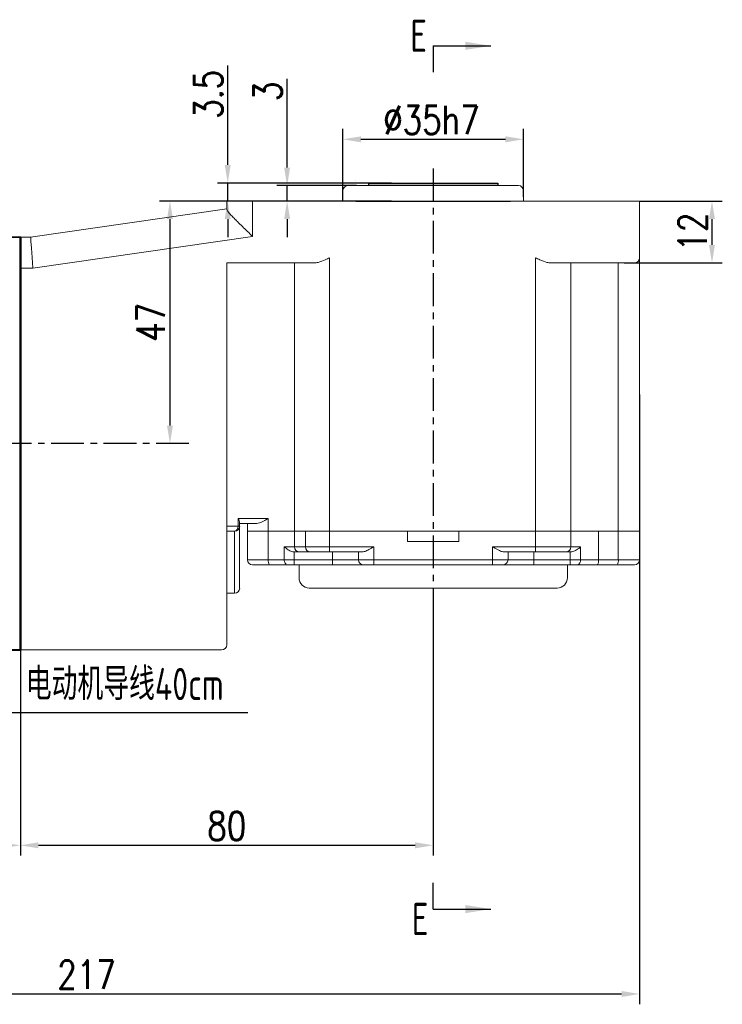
# Model space of a CAD drawing. Header units: inches. Extents: x -753 to 5070, y -3075 to 1581.
# Tile 46 of 178: x 1971 to 2107, y 326 to 517. Entities that reach past the tile are written whole.
import ezdxf

# ---------------------------------------------------------------- set-up
doc = ezdxf.new("R2010")
doc.units = ezdxf.units.IN
doc.header["$LTSCALE"] = 10
doc.header["$MEASUREMENT"] = 0
doc.linetypes.add('CENTER', pattern=[10.16, 6.35, -1.27, 1.27, -1.27])
for name, color, linetype in [('1轮廓实线层', 7, 'Continuous'), ('3中心线层', 1, 'CENTER'), ('6文字层', 3, 'Continuous'), ('7标注层', 4, 'Continuous')]:
    doc.layers.add(name, color=color, linetype=linetype)
doc.layers.add('图层2', color=4, linetype='Continuous', lineweight=40)
doc.styles.add('PC_TEXTSTYLE', font='isocp.shx', dxfattribs={"width": 0.8, "bigfont": 'HZFS.SHX'})
doc.styles.add('TH_GBDIM', font='romans.shx', dxfattribs={"width": 0.8, "bigfont": 'gbcbig.shx'})
doc.dimstyles.new('TH_GBDIM', dxfattribs={"dimtxt": 3.5, "dimasz": 2.5, "dimexe": 2, "dimexo": 0, "dimgap": 1, "dimtad": 1, "dimdec": 4, "dimdsep": 46, "dimtxsty": 'TH_GBDIM', "dimcen": 0.09, "dimclrd": 4, "dimclre": 4, "dimclrt": 3, "dimadec": 0, "dimazin": 0, "dimtfac": 1, "dimtdec": 4, "dimtmove": 0, "dimatfit": 3, "dimfxl": 1, "dimtzin": 0, "dimarcsym": 0})

# ---------------------------------------------------------------- blocks, each defined once
blk = doc.blocks.new('*D87')
at = {"layer": '7标注层', "color": 4, "lineweight": -2, "transparency": 16777216}
for p, q in [((1970.8, 474.69), (1970.8, 354.83)), ((2050.8, 400.61), (2050.8, 354.83)), ((1974.3, 356.83), (2047.3, 356.83))]:
    blk.add_line(p, q, dxfattribs=at)
at = {"layer": '7标注层', "color": 4, "transparency": 16777216}
for points in [[(1974.3, 357.41), (1974.3, 356.25), (1970.8, 356.83)], [(2047.3, 357.41), (2047.3, 356.25), (2050.8, 356.83)]]:
    blk.add_solid(points, dxfattribs=at)
at = {"layer": 'Defpoints', "color": 0, "transparency": 16777216}
for p in [(1970.8, 474.69), (2050.8, 400.61), (2050.8, 356.83)]:
    blk.add_point(p, dxfattribs=at)
at = {"layer": '7标注层', "color": 3, "transparency": 16777216, "insert": (2010.8, 360.58), "char_height": 5.5, "attachment_point": 5, "style": 'TH_GBDIM'}
blk.add_mtext('80', dxfattribs=at)
blk = doc.blocks.new('*D88')
at = {"layer": '7标注层', "color": 4, "lineweight": -2, "transparency": 16777216}
for p, q in [((2010.8, 481.69), (1997.79, 481.69)), ((1999.79, 478.19), (1999.79, 438.19)), ((2002.33, 434.69), (1997.79, 434.69))]:
    blk.add_line(p, q, dxfattribs=at)
at = {"layer": '7标注层', "color": 4, "transparency": 16777216}
for points in [[(1999.21, 478.19), (2000.37, 478.19), (1999.79, 481.69)], [(1999.21, 438.19), (2000.37, 438.19), (1999.79, 434.69)]]:
    blk.add_solid(points, dxfattribs=at)
at = {"layer": 'Defpoints', "color": 0, "transparency": 16777216}
for p in [(2010.8, 481.69), (1999.79, 434.69), (2002.33, 434.69)]:
    blk.add_point(p, dxfattribs=at)
at = {"layer": '7标注层', "color": 3, "transparency": 16777216, "insert": (1996.04, 458.19), "char_height": 5.5, "attachment_point": 5, "rotation": 90, "style": 'TH_GBDIM'}
blk.add_mtext('{47}{}{}', dxfattribs=at)
blk = doc.blocks.new('*D89')
at = {"layer": '7标注层', "color": 4, "lineweight": -2, "transparency": 16777216}
for p, q in [((2090.8, 481.69), (2106.82, 481.69)), ((2104.82, 478.19), (2104.82, 473.19)), ((2087.8, 469.69), (2106.82, 469.69))]:
    blk.add_line(p, q, dxfattribs=at)
at = {"layer": '7标注层', "color": 4, "transparency": 16777216}
for points in [[(2104.24, 478.19), (2105.4, 478.19), (2104.82, 481.69)], [(2104.24, 473.19), (2105.4, 473.19), (2104.82, 469.69)]]:
    blk.add_solid(points, dxfattribs=at)
at = {"layer": 'Defpoints', "color": 0, "transparency": 16777216}
for p in [(2090.8, 481.69), (2087.8, 469.69), (2104.82, 469.69)]:
    blk.add_point(p, dxfattribs=at)
at = {"layer": '7标注层', "color": 3, "transparency": 16777216, "insert": (2101.07, 475.69), "char_height": 5.5, "attachment_point": 5, "rotation": 90, "style": 'TH_GBDIM'}
blk.add_mtext('{12}{}{}', dxfattribs=at)
blk = doc.blocks.new('*D90')
at = {"layer": '7标注层', "color": 4, "lineweight": -2, "transparency": 16777216}
for p, q in [((2022.49, 488.19), (2022.49, 505.41)), ((2035.91, 484.69), (2020.49, 484.69)), ((2022.49, 481.69), (2022.49, 484.69)), ((2038.3, 481.69), (2020.49, 481.69)), ((2022.49, 478.19), (2022.49, 474.69))]:
    blk.add_line(p, q, dxfattribs=at)
at = {"layer": '7标注层', "color": 4, "transparency": 16777216}
for points in [[(2021.91, 488.19), (2023.08, 488.19), (2022.49, 484.69)], [(2021.91, 478.19), (2023.08, 478.19), (2022.49, 481.69)]]:
    blk.add_solid(points, dxfattribs=at)
at = {"layer": 'Defpoints', "color": 0, "transparency": 16777216}
for p in [(2022.49, 484.69), (2035.91, 484.69), (2038.3, 481.69)]:
    blk.add_point(p, dxfattribs=at)
at = {"layer": '7标注层', "color": 3, "transparency": 16777216, "insert": (2018.74, 502.95), "char_height": 5.5, "attachment_point": 5, "rotation": 90, "style": 'TH_GBDIM'}
blk.add_mtext('3', dxfattribs=at)
blk = doc.blocks.new('*D98')
at = {"layer": '7标注层', "color": 4, "lineweight": -2, "transparency": 16777216}
for p, q in [((2010.98, 488.69), (2010.98, 507.99)), ((2042.71, 485.19), (2008.98, 485.19)), ((2010.98, 481.69), (2010.98, 485.19)), ((2042.71, 481.69), (2008.98, 481.69)), ((2010.98, 478.19), (2010.98, 474.69))]:
    blk.add_line(p, q, dxfattribs=at)
at = {"layer": '7标注层', "color": 4, "transparency": 16777216}
for points in [[(2010.4, 488.69), (2011.57, 488.69), (2010.98, 485.19)], [(2010.4, 478.19), (2011.57, 478.19), (2010.98, 481.69)]]:
    blk.add_solid(points, dxfattribs=at)
at = {"layer": 'Defpoints', "color": 0, "transparency": 16777216}
for p in [(2042.71, 485.19), (2010.98, 481.69), (2042.71, 481.69)]:
    blk.add_point(p, dxfattribs=at)
at = {"layer": '7标注层', "color": 3, "transparency": 16777216, "insert": (2007.23, 502.38), "char_height": 5.5, "attachment_point": 5, "rotation": 90, "style": 'TH_GBDIM'}
blk.add_mtext('3.5', dxfattribs=at)
blk = doc.blocks.new('*D97')
at = {"layer": '7标注层', "color": 4, "lineweight": -2, "transparency": 16777216}
for p, q in [((2090.8, 444.19), (2090.8, 326.02)), ((1873.8, 423.2), (1873.8, 326.02)), ((1877.3, 328.02), (2087.3, 328.02))]:
    blk.add_line(p, q, dxfattribs=at)
at = {"layer": '7标注层', "color": 4, "transparency": 16777216}
for points in [[(1877.3, 328.6), (1877.3, 327.43), (1873.8, 328.02)], [(2087.3, 328.6), (2087.3, 327.43), (2090.8, 328.02)]]:
    blk.add_solid(points, dxfattribs=at)
at = {"layer": 'Defpoints', "color": 0, "transparency": 16777216}
for p in [(2090.8, 444.19), (1873.8, 423.2), (2090.8, 328.02)]:
    blk.add_point(p, dxfattribs=at)
at = {"layer": '7标注层', "color": 3, "transparency": 16777216, "insert": (1983.62, 331.77), "char_height": 5.5, "attachment_point": 5, "style": 'TH_GBDIM'}
blk.add_mtext('217', dxfattribs=at)
blk = doc.blocks.new('*D206')
at = {"layer": '7标注层', "color": 4, "lineweight": -2, "transparency": 16777216}
for p, q in [((2033.3, 481.69), (2033.3, 495.66)), ((2068.3, 482.51), (2068.3, 495.66)), ((2036.8, 493.66), (2064.8, 493.66))]:
    blk.add_line(p, q, dxfattribs=at)
at = {"layer": '7标注层', "color": 4, "transparency": 16777216}
for points in [[(2036.8, 494.24), (2036.8, 493.08), (2033.3, 493.66)], [(2064.8, 494.24), (2064.8, 493.08), (2068.3, 493.66)]]:
    blk.add_solid(points, dxfattribs=at)
at = {"layer": 'Defpoints', "color": 0, "transparency": 16777216}
for p in [(2068.3, 493.66), (2033.3, 481.69), (2068.3, 482.51)]:
    blk.add_point(p, dxfattribs=at)
at = {"layer": '7标注层', "color": 3, "transparency": 16777216, "insert": (2050.46, 497.41), "char_height": 5.5, "attachment_point": 5, "style": 'TH_GBDIM'}
blk.add_mtext('%%C\\A1;35h7', dxfattribs=at)
blk = doc.blocks.new('*D222')
at = {"layer": '7标注层', "color": 4, "lineweight": -2, "transparency": 16777216}
for p, q in [((1873.8, 419.17), (1873.8, 354.83)), ((1970.8, 394.7), (1970.8, 354.83)), ((1877.3, 356.83), (1967.3, 356.83))]:
    blk.add_line(p, q, dxfattribs=at)
at = {"layer": '7标注层', "color": 4, "transparency": 16777216}
for points in [[(1877.3, 357.41), (1877.3, 356.25), (1873.8, 356.83)], [(1967.3, 357.41), (1967.3, 356.25), (1970.8, 356.83)]]:
    blk.add_solid(points, dxfattribs=at)
at = {"layer": 'Defpoints', "color": 0, "transparency": 16777216}
for p in [(1873.8, 419.17), (1970.8, 394.7), (1970.8, 356.83)]:
    blk.add_point(p, dxfattribs=at)
at = {"layer": '7标注层', "color": 3, "transparency": 16777216, "insert": (1922.3, 360.58), "char_height": 5.5, "attachment_point": 5, "style": 'TH_GBDIM'}
blk.add_mtext('97', dxfattribs=at)

msp = doc.modelspace()

# ---------------------------------------------------------------- linework, layer by layer
at = {"color": 4}
msp.add_line((1969.007, 382.553), (2014.908, 382.553), dxfattribs=at)
at = {"layer": '1轮廓实线层', "color": 115, "linetype": 'Continuous', "lineweight": 15}
msp.add_line((2035.8, 485.691), (2035.796, 485.691), dxfattribs=at)
at = {"layer": '1轮廓实线层'}
for p, q in [((2038.296, 484.691), (2038.296, 485.191)), ((2038.296, 485.191), (2063.296, 485.191)), ((2063.296, 485.191), (2063.296, 484.691)), ((2063.296, 484.691), (2038.296, 484.691)), ((2035.796, 481.691), (2065.796, 481.691)), ((1970.797, 434.691), (1970.797, 467.961))]:
    msp.add_line(p, q, dxfattribs=at)
at = {"layer": '1轮廓实线层', "color": 7, "linetype": 'Continuous', "lineweight": 15}
for p, q in [((2033.296, 483.691), (2033.296, 481.691)), ((2034.296, 484.691), (2067.296, 484.691)), ((2068.296, 481.691), (2068.296, 483.692)), ((2010.797, 480.106), (2010.797, 481.691)), ((2010.797, 481.691), (2015.796, 481.691)), ((2015.796, 481.691), (2015.796, 474.852)), ((2015.796, 481.691), (2085.796, 481.691)), ((2085.796, 481.691), (2090.796, 481.691)), ((2090.796, 481.691), (2090.796, 470.691)), ((1972.797, 474.691), (2010.797, 480.191)), ((1970.797, 474.691), (1972.797, 474.691)), ((2015.796, 474.852), (1973.229, 468.691)), ((2027.726, 469.691), (2010.797, 469.691)), ((2010.797, 469.691), (2010.797, 400.691)), ((2023.92, 469.691), (2023.92, 417.691)), ((2030.726, 470.691), (2030.726, 417.691)), ((2070.617, 417.691), (2070.617, 470.691)), ((2085.796, 469.691), (2073.617, 469.691)), ((2077.452, 469.691), (2077.452, 417.691)), ((2089.796, 469.691), (2085.796, 469.691)), ((2086.664, 417.691), (2086.664, 469.691)), ((2090.796, 470.691), (2090.796, 417.691)), ((1973.229, 468.691), (1970.797, 468.691)), ((2012.975, 418.691), (2012.975, 420.191)), ((2012.975, 420.191), (2018.847, 420.191)), ((2018.847, 420.191), (2018.847, 417.691)), ((2010.797, 418.691), (2012.975, 418.691)), ((2013.296, 418.691), (2012.975, 418.691)), ((2013.296, 419.423), (2013.296, 418.691)), ((2016.601, 419.191), (2013.296, 419.191)), ((2013.296, 418.691), (2013.296, 406.691)), ((2014.796, 417.691), (2014.796, 419.191)), ((2012.297, 417.691), (2010.797, 417.691)), ((2012.297, 405.691), (2012.297, 417.691)), ((2014.796, 412.191), (2014.796, 417.691)), ((2014.796, 417.691), (2018.847, 417.691)), ((2018.847, 417.691), (2018.847, 412.191)), ((2018.847, 417.691), (2023.92, 417.691)), ((2023.92, 417.691), (2023.92, 414.691)), ((2023.92, 417.691), (2026.028, 417.691)), ((2026.028, 414.691), (2026.028, 417.691)), ((2026.028, 417.691), (2030.726, 417.691)), ((2030.726, 417.691), (2030.726, 414.691)), ((2030.726, 417.691), (2045.796, 417.691)), ((2030.726, 417.691), (2070.617, 417.691)), ((2045.796, 415.691), (2045.796, 417.691)), ((2055.796, 417.691), (2055.796, 415.691)), ((2055.796, 417.691), (2070.617, 417.691)), ((2070.617, 414.691), (2070.617, 417.691)), ((2070.617, 417.691), (2075.316, 417.691)), ((2075.316, 417.691), (2077.452, 417.691)), ((2077.452, 417.691), (2077.452, 414.691)), ((2077.452, 417.691), (2082.814, 417.691)), ((2082.814, 417.691), (2082.814, 412.191)), ((2082.814, 417.691), (2086.664, 417.691)), ((2086.664, 412.191), (2086.664, 417.691)), ((2086.664, 417.691), (2090.796, 417.691)), ((2090.796, 417.691), (2090.796, 412.191)), ((2021.93, 414.691), (2023.92, 414.691)), ((2021.93, 412.191), (2021.93, 414.691)), ((2023.92, 414.691), (2026.028, 414.691)), ((2026.028, 414.691), (2030.726, 414.691)), ((2030.726, 414.691), (2039.296, 414.691)), ((2030.726, 413.691), (2030.726, 414.691)), ((2039.296, 414.691), (2039.296, 412.191)), ((2045.796, 415.691), (2055.796, 415.691)), ((2062.296, 414.691), (2070.617, 414.691)), ((2062.296, 412.191), (2062.296, 414.691)), ((2070.617, 414.691), (2075.316, 414.691)), ((2070.617, 414.691), (2070.617, 413.691)), ((2075.316, 414.691), (2077.452, 414.691)), ((2077.452, 414.691), (2079.368, 414.691)), ((2079.368, 414.691), (2079.368, 412.191)), ((2014.796, 412.191), (2018.847, 412.191)), ((2018.847, 412.191), (2021.93, 412.191)), ((2021.93, 412.191), (2023.866, 412.191)), ((2023.921, 413.691), (2023.866, 413.692)), ((2023.866, 413.692), (2023.866, 412.191)), ((2023.866, 412.191), (2031.296, 412.191)), ((2023.866, 412.191), (2023.866, 411.191)), ((2024.86, 413.691), (2023.921, 413.691)), ((2026.967, 413.691), (2024.86, 413.691)), ((2030.726, 413.691), (2026.967, 413.691)), ((2037.06, 413.691), (2030.726, 413.691)), ((2031.296, 413.691), (2031.296, 412.191)), ((2031.296, 412.191), (2036.296, 412.191)), ((2031.296, 412.191), (2031.296, 411.191)), ((2036.296, 412.191), (2036.296, 413.691)), ((2036.296, 412.191), (2039.296, 412.191)), ((2039.296, 412.191), (2062.296, 412.191)), ((2039.296, 412.191), (2039.296, 411.191)), ((2062.296, 411.191), (2062.296, 412.191)), ((2062.296, 412.191), (2065.296, 412.191)), ((2070.617, 413.691), (2064.532, 413.691)), ((2065.296, 413.691), (2065.296, 412.191)), ((2065.296, 412.191), (2070.296, 412.191)), ((2070.296, 413.691), (2070.296, 412.191)), ((2070.296, 411.191), (2070.296, 412.191)), ((2070.296, 412.191), (2077.369, 412.191)), ((2074.376, 413.691), (2070.617, 413.691)), ((2076.512, 413.691), (2074.376, 413.691)), ((2077.388, 413.691), (2076.512, 413.691)), ((2077.369, 412.191), (2077.369, 413.691)), ((2077.369, 412.191), (2079.368, 412.191)), ((2077.369, 411.191), (2077.369, 412.191)), ((2079.368, 412.191), (2082.814, 412.191)), ((2082.814, 412.191), (2086.664, 412.191)), ((2086.664, 412.191), (2090.796, 412.191)), ((2019.037, 411.191), (2015.796, 411.191)), ((2022.575, 411.191), (2019.037, 411.191)), ((2023.866, 411.191), (2022.575, 411.191)), ((2031.296, 411.191), (2023.866, 411.191)), ((2024.796, 411.191), (2024.796, 408.691)), ((2037.296, 411.191), (2031.296, 411.191)), ((2039.296, 411.191), (2037.296, 411.191)), ((2062.296, 411.191), (2039.296, 411.191)), ((2064.296, 411.191), (2062.296, 411.191)), ((2070.296, 411.191), (2064.296, 411.191)), ((2077.369, 411.191), (2070.296, 411.191)), ((2076.796, 408.691), (2076.796, 411.191)), ((2078.702, 411.191), (2077.369, 411.191)), ((2082.641, 411.191), (2078.702, 411.191)), ((2086.49, 411.191), (2082.641, 411.191)), ((2089.796, 411.191), (2086.49, 411.191)), ((2074.796, 406.691), (2026.796, 406.691)), ((2012.297, 405.691), (2010.797, 405.691)), ((2010.797, 400.691), (2010.797, 395.691)), ((2009.797, 394.691), (1970.797, 394.691))]:
    msp.add_line(p, q, dxfattribs=at)
at = {"layer": '1轮廓实线层', "color": 7, "linetype": 'Continuous', "lineweight": 15, "flags": 128}
for points in [[(1972.797, 474.691), (1972.803, 474.599), (1972.823, 474.329), (1972.855, 473.887), (1972.898, 473.287), (1972.951, 472.547), (1973.013, 471.691), (1973.081, 470.743), (1973.154, 469.733), (1973.229, 468.691)], [(2021.93, 412.191), (2021.942, 411.996), (2021.979, 411.808), (2022.038, 411.636), (2022.119, 411.484), (2022.217, 411.36), (2022.328, 411.267), (2022.449, 411.21), (2022.575, 411.191)]]:
    msp.add_lwpolyline(points, dxfattribs=at)
at = {"layer": '1轮廓实线层', "color": 7, "linetype": 'Continuous', "lineweight": 15}
for centre, radius, start, end in [((2034.296, 483.691), 1, 90, 180), ((2067.296, 483.691), 1, 0, 90), ((2089.796, 470.691), 1, 270, 0), ((2012.097, 418.556), 0.888, 282.96715, 8.75181), ((2012.297, 418.691), 1, 270, 0), ((2024.891, 414.662), 0.971, 178.27456, 268.1638), ((2026.999, 414.662), 0.971, 178.2746, 268.16376), ((2076.481, 414.662), 0.971, 271.83631, 1.72552), ((2015.796, 412.191), 1, 180, 270), ((2020.306, 411.95), 1.479, 170.62172, 210.8799), ((2037.296, 412.191), 1, 180, 270), ((2064.296, 412.191), 1, 270, 0), ((2078.493, 412.052), 0.886, 283.63506, 9.03328), ((2081.245, 411.949), 1.588, 331.51786, 8.77971), ((2085.094, 411.949), 1.589, 331.51849, 8.77908), ((2089.796, 412.191), 1, 270, 0), ((2026.796, 408.691), 2, 180, 270), ((2074.796, 408.691), 2, 270, 0), ((2012.297, 406.691), 1, 270, 0), ((2009.797, 395.691), 1, 270, 0)]:
    msp.add_arc(centre, radius, start, end, dxfattribs=at)
for points, knots in [([(2015.796, 474.852), (2015.793, 474.855), (2015.463, 475.173), (2014.793, 475.818), (2013.802, 476.777), (2012.924, 477.639), (2012.183, 478.384), (2011.525, 479.075), (2010.937, 479.741), (2010.844, 479.984), (2010.797, 480.106)], [0, 0, 0, 0, 0.0016274, 0.1435129, 0.2910808, 0.4426062, 0.5569336, 0.6742378, 0.8367196, 1, 1, 1, 1]), ([(2030.726, 470.691), (2030.722, 470.689), (2030.444, 470.564), (2029.702, 470.237), (2028.673, 469.802), (2027.987, 469.721), (2027.726, 469.691)], [0, 0, 0, 0, 0.0041816, 0.2699415, 0.7228421, 1, 1, 1, 1]), ([(2073.617, 469.691), (2073.356, 469.721), (2072.67, 469.802), (2071.642, 470.237), (2070.899, 470.564), (2070.621, 470.689), (2070.617, 470.691)], [0, 0, 0, 0, 0.2771575, 0.7300585, 0.9958189, 1, 1, 1, 1]), ([(2013.296, 419.423), (2013.279, 419.527), (2013.242, 419.757), (2013.079, 420.039), (2012.976, 420.19), (2012.975, 420.191)], [0, 0, 0, 0, 0.4522733, 0.9943778, 1, 1, 1, 1]), ([(2018.847, 420.191), (2018.844, 420.189), (2018.616, 420.052), (2018.055, 419.716), (2017.297, 419.288), (2016.788, 419.217), (2016.601, 419.191)], [0, 0, 0, 0, 0.0039338, 0.2968827, 0.7420332, 1, 1, 1, 1]), ([(2023.866, 413.692), (2023.698, 413.715), (2023.264, 413.774), (2022.585, 414.143), (2022.151, 414.49), (2021.932, 414.689), (2021.93, 414.691)], [0, 0, 0, 0, 0.2155191, 0.5542573, 0.9961242, 1, 1, 1, 1]), ([(2039.296, 414.691), (2039.293, 414.689), (2039.236, 414.656), (2038.834, 414.424), (2038.194, 414.064), (2037.495, 413.743), (2037.179, 413.705), (2037.06, 413.691)], [0, 0, 0, 0, 0.00400856, 0.07249537, 0.50897763, 0.81504259, 1, 1, 1, 1]), ([(2064.532, 413.691), (2064.413, 413.705), (2064.097, 413.743), (2063.398, 414.064), (2062.758, 414.424), (2062.356, 414.656), (2062.299, 414.689), (2062.296, 414.691)], [0, 0, 0, 0, 0.1849577, 0.4910232, 0.9275046, 0.9959923, 1, 1, 1, 1]), ([(2079.368, 414.691), (2079.366, 414.689), (2079.132, 414.473), (2078.686, 414.115), (2077.982, 413.753), (2077.557, 413.709), (2077.388, 413.691)], [0, 0, 0, 0, 0.0037974, 0.4727625, 0.7897273, 1, 1, 1, 1])]:
    msp.add_open_spline(points, degree=3, knots=knots, dxfattribs=at)
at = {"layer": '3中心线层', "ltscale": 0.1}
for p, q in [((2050.796, 488.009), (2050.796, 400.608)), ((2003.436, 434.691), (1931.922, 434.691))]:
    msp.add_line(p, q, dxfattribs=at)
at = {"layer": '7标注层'}
for p, q in [((2050.796, 511.776), (2050.796, 506.659)), ((2050.796, 511.776), (2061.973, 511.776)), ((2050.796, 344.47), (2050.796, 349.586)), ((2050.796, 344.47), (2061.973, 344.47))]:
    msp.add_line(p, q, dxfattribs=at)
for points in [[(2057.035, 510.993), (2061.973, 511.776), (2057.035, 512.558)], [(2057.035, 345.252), (2061.973, 344.47), (2057.035, 343.688)]]:
    msp.add_solid(points, dxfattribs=at)
at = {"layer": '图层2', "color": 0}
for p, q in [((1970.797, 474.691), (1962.797, 474.608)), ((1970.797, 474.691), (1970.797, 394.691)), ((1970.797, 394.691), (1970.797, 474.691)), ((1962.797, 394.774), (1970.797, 394.691))]:
    msp.add_line(p, q, dxfattribs=at)

# ---------------------------------------------------------------- texts
at = {"layer": '6文字层', "color": 7, "char_height": 6.25, "attachment_point": 1, "style": 'PC_TEXTSTYLE'}
for s, insert, width in [('{\\C3;E}', (2046.368, 516.844), 37.44259), ('{\\C3;电动机导线40cm}', (1971.863, 391.215), 51.52533), ('{\\C3;黑红白}', (1949.089, 381.753), 37.44259), ('{\\C3;E}', (2046.664, 345.667), 37.44259)]:
    msp.add_mtext(s, dxfattribs=dict(at, insert=insert, width=width))

# ---------------------------------------------------------------- dimensions: what is measured, and where the dimension line sits
at = {"layer": '7标注层'}
for base, p1, p2, picture, middle in [((2010.983, 481.691), (2042.711, 485.191), (2042.711, 481.691), '*D98', (2010.983, 502.381)), ((2022.494, 484.691), (2038.296, 481.691), (2035.91, 484.691), '*D90', (2022.494, 502.945))]:
    dim = msp.add_linear_dim(base=base, p1=p1, p2=p2, angle=90, dimstyle='TH_GBDIM', override={"dimtxt": 5.5, "dimasz": 3.5, "dimdec": 1, "dimadec": 1}, dxfattribs=at)
    dim.commit()
    dim.dimension.update_dxf_attribs({"geometry": picture, "text_midpoint": middle, "dimtype": 160})
dim = msp.add_linear_dim(base=(2068.296, 493.659), p1=(2033.296, 481.691), p2=(2068.296, 482.513), text='%%C\\A1;<>h7', dimstyle='TH_GBDIM', override={"dimtxt": 5.5, "dimasz": 3.5, "dimgap": 1, "dimtad": 1, "dimjust": 0, "dimdec": 1, "dimlfac": 1, "dimse1": 0, "dimse2": 0, "dimsd1": 0, "dimsd2": 0, "dimadec": 1}, dxfattribs=at)
dim.commit()
dim.dimension.update_dxf_attribs({"geometry": '*D206', "text_midpoint": (2050.455, 493.659), "dimtype": 160})
for base, p1, p2, picture, middle in [((1999.79, 434.691), (2010.797, 481.691), (2002.325, 434.691), '*D88', (1996.04, 458.191)), ((2104.82, 469.691), (2090.796, 481.691), (2087.796, 469.691), '*D89', (2101.07, 475.691))]:
    dim = msp.add_linear_dim(base=base, p1=p1, p2=p2, angle=90, text='{<>}{}{}', dimstyle='TH_GBDIM', override={"dimtxt": 5.5, "dimasz": 3.5, "dimdec": 1, "dimadec": 1}, dxfattribs=at)
    dim.commit()
    dim.dimension.update_dxf_attribs({"geometry": picture, "text_midpoint": middle})
for base, p1, p2, picture, middle in [((2050.796, 356.831), (1970.797, 474.691), (2050.796, 400.608), '*D87', (2010.797, 356.831)), ((2090.796, 328.016), (1873.797, 423.202), (2090.796, 444.191), '*D97', (1983.62, 328.016)), ((1970.797, 356.831), (1873.797, 419.171), (1970.797, 394.7), '*D222', (1922.297, 356.831))]:
    dim = msp.add_linear_dim(base=base, p1=p1, p2=p2, dimstyle='TH_GBDIM', override={"dimtxt": 5.5, "dimasz": 3.5, "dimdec": 1, "dimadec": 1}, dxfattribs=at)
    dim.commit()
    dim.dimension.update_dxf_attribs({"geometry": picture, "text_midpoint": middle, "dimtype": 160})

doc.saveas('drawing.dxf')
